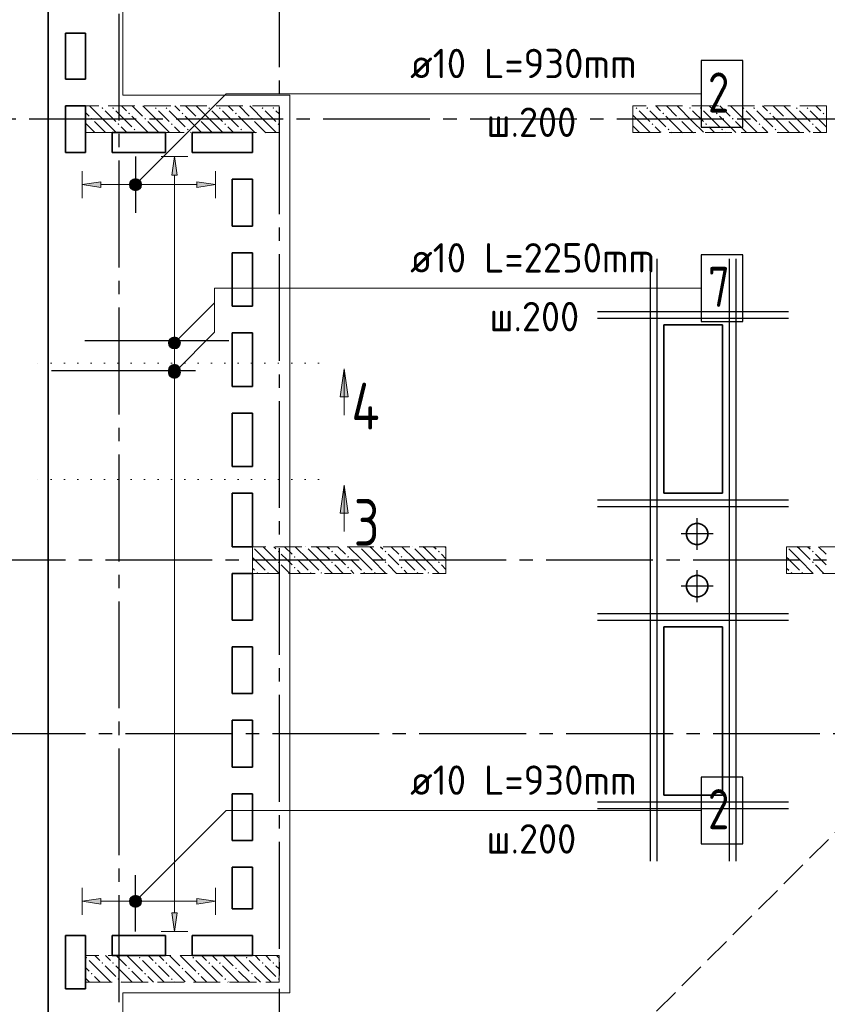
# Model space of a CAD drawing. Header units: millimetres. Extents: x 40580 to 1930067, y -240640 to 81020.
# Tile 156 of 256: x 633985 to 640032, y -217815 to -210444. Entities that reach past the tile are written whole.
import ezdxf

# ---------------------------------------------------------------- set-up
doc = ezdxf.new("R2010")
doc.units = ezdxf.units.MM
for name, pattern in [('______2', [270, 200, -70]), ('______5', [1100, 800, -100, 100, -100]), ('______9', [100, 0, -100]), ('CENTER', [2, 1.25, -0.25, 0.25, -0.25])]:
    doc.linetypes.add(name, pattern=pattern)
for name, color, linetype, lineweight in [('Standard', 7, 'Continuous', 25), ('ЖБ Перекрытие верхний уровень', 7, 'Continuous', 35), ('ОСИ', 7, 'CENTER', 15), ('Позиционная метка линия выноска', 7, 'Continuous', 13), ('Позиционная метка номер позиции', 7, 'Continuous', 13), ('Примечания', 7, 'Continuous', 13), ('Сечения символ', 7, 'Continuous', 25)]:
    doc.layers.add(name, color=color, linetype=linetype, lineweight=lineweight)
doc.layers.add('ЖБ Пилон', color=7, linetype='______2', lineweight=13, true_color=0xa0a0a0)
doc.styles.add('ISOCPEUR', font='isocpeur.ttf')

msp = doc.modelspace()

# ---------------------------------------------------------------- hatches: boundary and pattern name
at = {"linetype": 'Continuous', "lineweight": 13, "transparency": 33554687}
for points in [[(635162.8, -211609.1), (635142.8, -211469.1), (635122.8, -211609.1)], [(634813, -211701.6), (634813, -211656.6), (634806.7, -211679.1)], [(634813, -211656.6), (634829.2, -211717.8), (634829.2, -211640.4)], [(634813, -211656.6), (634813, -211701.6), (634829.2, -211717.8)], [(634829.2, -211640.4), (634851.7, -211724.1), (634851.7, -211634.1)], [(634829.2, -211640.4), (634829.2, -211717.8), (634851.7, -211724.1)], [(634851.7, -211634.1), (634851.7, -211724.1), (634874.2, -211717.8)], [(634851.7, -211634.1), (634874.2, -211717.8), (634874.2, -211640.4)], [(634874.2, -211640.4), (634874.2, -211717.8), (634890.4, -211701.6)], [(634874.2, -211640.4), (634890.4, -211701.6), (634890.4, -211656.6)], [(634890.4, -211656.6), (634890.4, -211701.6), (634896.7, -211679.1)], [(635311.7, -211699.1), (635451.7, -211679.1), (635311.7, -211659.1)], [(635097.8, -213069.1), (635187.8, -213069.1), (635181.5, -213046.6)], [(635097.8, -213069.1), (635181.5, -213046.6), (635104.1, -213046.6)], [(635104.1, -213091.6), (635187.8, -213069.1), (635097.8, -213069.1)], [(635104.1, -213046.6), (635181.5, -213046.6), (635165.3, -213030.4)], [(635104.1, -213046.6), (635165.3, -213030.4), (635120.3, -213030.4)], [(635104.1, -213091.6), (635181.5, -213091.6), (635187.8, -213069.1)], [(635120.3, -213107.8), (635181.5, -213091.6), (635104.1, -213091.6)], [(635120.3, -213030.4), (635165.3, -213030.4), (635142.8, -213024.1)], [(635120.3, -213107.8), (635165.3, -213107.8), (635181.5, -213091.6)], [(635165.3, -213107.8), (635120.3, -213107.8), (635142.8, -213114.1)], [(634813, -217066.6), (634813, -217021.6), (634806.7, -217044.1)], [(634813, -217021.6), (634829.2, -217082.8), (634829.2, -217005.4)], [(634813, -217021.6), (634813, -217066.6), (634829.2, -217082.8)], [(634829.2, -217005.4), (634851.7, -217089.1), (634851.7, -216999.1)], [(634829.2, -217005.4), (634829.2, -217082.8), (634851.7, -217089.1)], [(634851.7, -216999.1), (634851.7, -217089.1), (634874.2, -217082.8)], [(634851.7, -216999.1), (634874.2, -217082.8), (634874.2, -217005.4)], [(634874.2, -217005.4), (634874.2, -217082.8), (634890.4, -217066.6)], [(634874.2, -217005.4), (634890.4, -217066.6), (634890.4, -217021.6)], [(634890.4, -217021.6), (634890.4, -217066.6), (634896.7, -217044.1)], [(635311.7, -217064.1), (635451.7, -217044.1), (635311.7, -217024.1)]]:
    msp.add_hatch(color=7, dxfattribs=at).paths.add_polyline_path(points)
for points in [[(634591.7, -211699.1), (634451.7, -211679.1), (634591.7, -211659.1)], [(634591.7, -217064.1), (634451.7, -217044.1), (634591.7, -217024.1)], [(635162.8, -217129.1), (635142.8, -217269.1), (635122.8, -217129.1)]]:
    msp.add_hatch(color=7, dxfattribs=at).paths.add_polyline_path(points, flags=16)
at = {"layer": 'ЖБ Пилон', "linetype": 'Continuous', "lineweight": -3, "transparency": 33554687}
for points in [[(634597.2, -211106), (634603.7, -211099.5), (634610.2, -211106), (634603.7, -211112.5)], [(634677.2, -211106), (634683.7, -211099.5), (634690.2, -211106), (634683.7, -211112.5)], [(634997.2, -211106), (635003.7, -211099.5), (635010.2, -211106), (635003.7, -211112.5)], [(635077.2, -211106), (635083.7, -211099.5), (635090.2, -211106), (635083.7, -211112.5)], [(635397.2, -211106), (635403.7, -211099.5), (635410.2, -211106), (635403.7, -211112.5)], [(635477.2, -211106), (635483.7, -211099.5), (635490.2, -211106), (635483.7, -211112.5)], [(635797.2, -211106), (635803.7, -211099.5), (635810.2, -211106), (635803.7, -211112.5)], [(635877.2, -211106), (635883.7, -211099.5), (635890.2, -211106), (635883.7, -211112.5)], [(638597.2, -211106), (638603.7, -211099.5), (638610.2, -211106), (638603.7, -211112.5)], [(638677.2, -211106), (638683.7, -211099.5), (638690.2, -211106), (638683.7, -211112.5)], [(638997.2, -211106), (639003.7, -211099.5), (639010.2, -211106), (639003.7, -211112.5)], [(639077.2, -211106), (639083.7, -211099.5), (639090.2, -211106), (639083.7, -211112.5)], [(639397.2, -211106), (639403.7, -211099.5), (639410.2, -211106), (639403.7, -211112.5)], [(639477.2, -211106), (639483.7, -211099.5), (639490.2, -211106), (639483.7, -211112.5)], [(639797.2, -211106), (639803.7, -211099.5), (639810.2, -211106), (639803.7, -211112.5)], [(639877.2, -211106), (639883.7, -211099.5), (639890.2, -211106), (639883.7, -211112.5)], [(634797.2, -211146), (634803.7, -211139.5), (634810.2, -211146), (634803.7, -211152.5)], [(635197.2, -211146), (635203.7, -211139.5), (635210.2, -211146), (635203.7, -211152.5)], [(635597.2, -211146), (635603.7, -211139.5), (635610.2, -211146), (635603.7, -211152.5)], [(638797.2, -211146), (638803.7, -211139.5), (638810.2, -211146), (638803.7, -211152.5)], [(639197.2, -211146), (639203.7, -211139.5), (639210.2, -211146), (639203.7, -211152.5)], [(639597.2, -211146), (639603.7, -211139.5), (639610.2, -211146), (639603.7, -211152.5)], [(639997.2, -211146), (640003.7, -211139.5), (640010.2, -211146), (640003.7, -211152.5)], [(634517.2, -211186), (634523.7, -211179.5), (634530.2, -211186), (634523.7, -211192.5)], [(634717.2, -211226), (634723.7, -211219.5), (634730.2, -211226), (634723.7, -211232.5)], [(634917.2, -211186), (634923.7, -211179.5), (634930.2, -211186), (634923.7, -211192.5)], [(635117.2, -211226), (635123.7, -211219.5), (635130.2, -211226), (635123.7, -211232.5)], [(635317.2, -211186), (635323.7, -211179.5), (635330.2, -211186), (635323.7, -211192.5)], [(635517.2, -211226), (635523.7, -211219.5), (635530.2, -211226), (635523.7, -211232.5)], [(635717.2, -211186), (635723.7, -211179.5), (635730.2, -211186), (635723.7, -211192.5)], [(635917.2, -211226), (635923.7, -211219.5), (635926.7, -211222.5), (635926.7, -211229.4), (635923.7, -211232.5)], [(638717.2, -211226), (638723.7, -211219.5), (638730.2, -211226), (638723.7, -211232.5)], [(638917.2, -211186), (638923.7, -211179.5), (638930.2, -211186), (638923.7, -211192.5)], [(639117.2, -211226), (639123.7, -211219.5), (639130.2, -211226), (639123.7, -211232.5)], [(639317.2, -211186), (639323.7, -211179.5), (639330.2, -211186), (639323.7, -211192.5)], [(639517.2, -211226), (639523.7, -211219.5), (639530.2, -211226), (639523.7, -211232.5)], [(639717.2, -211186), (639723.7, -211179.5), (639730.2, -211186), (639723.7, -211192.5)], [(639917.2, -211226), (639923.7, -211219.5), (639930.2, -211226), (639923.7, -211232.5)], [(634837.2, -211266), (634843.7, -211259.5), (634850.2, -211266), (634843.7, -211272.5)], [(635237.2, -211266), (635243.7, -211259.5), (635250.2, -211266), (635243.7, -211272.5)], [(635637.2, -211266), (635643.7, -211259.5), (635650.2, -211266), (635643.7, -211272.5)], [(638837.2, -211266), (638843.7, -211259.5), (638850.2, -211266), (638843.7, -211272.5)], [(639237.2, -211266), (639243.7, -211259.5), (639250.2, -211266), (639243.7, -211272.5)], [(639637.2, -211266), (639643.7, -211259.5), (639650.2, -211266), (639643.7, -211272.5)], [(635727, -214389.1), (635726.7, -214389.4), (635726.7, -214389.1)], [(636127, -214389.1), (636123.7, -214392.5), (636120.3, -214389.1)], [(636527, -214389.1), (636523.7, -214392.5), (636520.3, -214389.1)], [(636927, -214389.1), (636923.7, -214392.5), (636920.3, -214389.1)], [(639727, -214389.1), (639726.7, -214389.4), (639726.7, -214389.1)], [(635917.2, -214426), (635923.7, -214419.5), (635930.2, -214426), (635923.7, -214432.5)], [(636037.2, -214466), (636043.7, -214459.5), (636050.2, -214466), (636043.7, -214472.5)], [(636317.2, -214426), (636323.7, -214419.5), (636330.2, -214426), (636323.7, -214432.5)], [(636437.2, -214466), (636443.7, -214459.5), (636450.2, -214466), (636443.7, -214472.5)], [(636717.2, -214426), (636723.7, -214419.5), (636730.2, -214426), (636723.7, -214432.5)], [(636837.2, -214466), (636843.7, -214459.5), (636850.2, -214466), (636843.7, -214472.5)], [(637117.2, -214426), (637123.7, -214419.5), (637130.2, -214426), (637123.7, -214432.5)], [(639917.2, -214426), (639923.7, -214419.5), (639930.2, -214426), (639923.7, -214432.5)], [(635917.2, -214506), (635923.7, -214499.5), (635930.2, -214506), (635923.7, -214512.5)], [(636037.2, -214546), (636043.7, -214539.5), (636050.2, -214546), (636043.7, -214552.5)], [(636317.2, -214506), (636323.7, -214499.5), (636330.2, -214506), (636323.7, -214512.5)], [(636437.2, -214546), (636443.7, -214539.5), (636450.2, -214546), (636443.7, -214552.5)], [(636717.2, -214506), (636723.7, -214499.5), (636730.2, -214506), (636723.7, -214512.5)], [(636837.2, -214546), (636843.7, -214539.5), (636850.2, -214546), (636843.7, -214552.5)], [(637117.2, -214506), (637123.7, -214499.5), (637130.2, -214506), (637123.7, -214512.5)], [(639917.2, -214506), (639923.7, -214499.5), (639930.2, -214506), (639923.7, -214512.5)], [(635757.2, -214586), (635763.7, -214579.5), (635770.2, -214586), (635767, -214589.1), (635760.3, -214589.1)], [(635837.2, -214586), (635843.7, -214579.5), (635850.2, -214586), (635847, -214589.1), (635840.3, -214589.1)], [(636157.2, -214586), (636163.7, -214579.5), (636170.2, -214586), (636167, -214589.1), (636160.3, -214589.1)], [(636237.2, -214586), (636243.7, -214579.5), (636250.2, -214586), (636247, -214589.1), (636240.3, -214589.1)], [(636557.2, -214586), (636563.7, -214579.5), (636570.2, -214586), (636567, -214589.1), (636560.3, -214589.1)], [(636637.2, -214586), (636643.7, -214579.5), (636650.2, -214586), (636647, -214589.1), (636640.3, -214589.1)], [(636957.2, -214586), (636963.7, -214579.5), (636970.2, -214586), (636967, -214589.1), (636960.3, -214589.1)], [(637037.2, -214586), (637043.7, -214579.5), (637050.2, -214586), (637047, -214589.1), (637040.3, -214589.1)], [(639757.2, -214586), (639763.7, -214579.5), (639770.2, -214586), (639767, -214589.1), (639760.3, -214589.1)], [(639837.2, -214586), (639843.7, -214579.5), (639850.2, -214586), (639847, -214589.1), (639840.3, -214589.1)], [(634477.2, -217466), (634483.7, -217459.5), (634490.2, -217466), (634483.7, -217472.5)], [(634597.2, -217506), (634603.7, -217499.5), (634610.2, -217506), (634603.7, -217512.5)], [(634677.2, -217506), (634683.7, -217499.5), (634690.2, -217506), (634683.7, -217512.5)], [(634877.2, -217466), (634883.7, -217459.5), (634890.2, -217466), (634883.7, -217472.5)], [(634997.2, -217506), (635003.7, -217499.5), (635010.2, -217506), (635003.7, -217512.5)], [(635077.2, -217506), (635083.7, -217499.5), (635090.2, -217506), (635083.7, -217512.5)], [(635277.2, -217466), (635283.7, -217459.5), (635290.2, -217466), (635283.7, -217472.5)], [(635397.2, -217506), (635403.7, -217499.5), (635410.2, -217506), (635403.7, -217512.5)], [(635477.2, -217506), (635483.7, -217499.5), (635490.2, -217506), (635483.7, -217512.5)], [(635677.2, -217466), (635683.7, -217459.5), (635690.2, -217466), (635683.7, -217472.5)], [(635797.2, -217506), (635803.7, -217499.5), (635810.2, -217506), (635803.7, -217512.5)], [(635877.2, -217506), (635883.7, -217499.5), (635890.2, -217506), (635883.7, -217512.5)], [(634517.2, -217586), (634523.7, -217579.5), (634530.2, -217586), (634523.7, -217592.5)], [(634797.2, -217546), (634803.7, -217539.5), (634810.2, -217546), (634803.7, -217552.5)], [(634917.2, -217586), (634923.7, -217579.5), (634930.2, -217586), (634923.7, -217592.5)], [(635197.2, -217546), (635203.7, -217539.5), (635210.2, -217546), (635203.7, -217552.5)], [(635317.2, -217586), (635323.7, -217579.5), (635330.2, -217586), (635323.7, -217592.5)], [(635597.2, -217546), (635603.7, -217539.5), (635610.2, -217546), (635603.7, -217552.5)], [(635717.2, -217586), (635723.7, -217579.5), (635730.2, -217586), (635723.7, -217592.5)], [(634717.2, -217626), (634723.7, -217619.5), (634730.2, -217626), (634723.7, -217632.5)], [(635117.2, -217626), (635123.7, -217619.5), (635130.2, -217626), (635123.7, -217632.5)], [(635517.2, -217626), (635523.7, -217619.5), (635530.2, -217626), (635523.7, -217632.5)], [(635917.2, -217626), (635923.7, -217619.5), (635926.7, -217622.5), (635926.7, -217629.4), (635923.7, -217632.5)]]:
    msp.add_hatch(color=7, dxfattribs=at).paths.add_polyline_path(points, flags=16)
at = {"layer": 'Позиционная метка номер позиции', "linetype": 'Continuous', "lineweight": 13, "transparency": 33554687}
for points in [[(634808.4, -211667.6), (634883.5, -211710.9), (634819.9, -211647.3)], [(634808.4, -211690.6), (634863.2, -211722.4), (634808.4, -211667.6)], [(634808.4, -211667.6), (634863.2, -211722.4), (634883.5, -211710.9)], [(634840.3, -211722.4), (634808.4, -211690.6), (634819.9, -211710.9)], [(634808.4, -211690.6), (634840.3, -211722.4), (634863.2, -211722.4)], [(634819.9, -211647.3), (634895, -211690.6), (634840.3, -211635.8)], [(634819.9, -211647.3), (634883.5, -211710.9), (634895, -211690.6)], [(634840.3, -211635.8), (634895, -211690.6), (634895, -211667.6)], [(634840.3, -211635.8), (634895, -211667.6), (634863.2, -211635.8)], [(634863.2, -211635.8), (634895, -211667.6), (634883.5, -211647.3)], [(635099.5, -212852.6), (635174.6, -212895.9), (635111, -212832.3)], [(635099.5, -212875.6), (635154.2, -212907.4), (635099.5, -212852.6)], [(635099.5, -212852.6), (635154.2, -212907.4), (635174.6, -212895.9)], [(635111, -212832.3), (635186.1, -212875.6), (635131.3, -212820.8)], [(635111, -212832.3), (635174.6, -212895.9), (635186.1, -212875.6)], [(635131.3, -212820.8), (635186.1, -212875.6), (635186.1, -212852.6)], [(635131.3, -212820.8), (635186.1, -212852.6), (635154.2, -212820.8)], [(635154.2, -212820.8), (635186.1, -212852.6), (635174.6, -212832.3)], [(635131.3, -212907.4), (635099.5, -212875.6), (635111, -212895.9)], [(635099.5, -212875.6), (635131.3, -212907.4), (635154.2, -212907.4)], [(635099.5, -213072.6), (635174.6, -213115.9), (635111, -213052.3)], [(635099.5, -213095.6), (635154.2, -213127.4), (635099.5, -213072.6)], [(635099.5, -213072.6), (635154.2, -213127.4), (635174.6, -213115.9)], [(635111, -213052.3), (635186.1, -213095.6), (635131.3, -213040.8)], [(635111, -213052.3), (635174.6, -213115.9), (635186.1, -213095.6)], [(635131.3, -213040.8), (635186.1, -213095.6), (635186.1, -213072.6)], [(635131.3, -213040.8), (635186.1, -213072.6), (635154.2, -213040.8)], [(635154.2, -213040.8), (635186.1, -213072.6), (635174.6, -213052.3)], [(635131.3, -213127.4), (635099.5, -213095.6), (635111, -213115.9)], [(635099.5, -213095.6), (635131.3, -213127.4), (635154.2, -213127.4)], [(634808.4, -217032.6), (634883.5, -217075.9), (634819.9, -217012.3)], [(634808.4, -217055.6), (634863.2, -217087.4), (634808.4, -217032.6)], [(634808.4, -217032.6), (634863.2, -217087.4), (634883.5, -217075.9)], [(634840.3, -217087.4), (634808.4, -217055.6), (634819.9, -217075.9)], [(634808.4, -217055.6), (634840.3, -217087.4), (634863.2, -217087.4)], [(634819.9, -217012.3), (634895, -217055.6), (634840.3, -217000.8)], [(634819.9, -217012.3), (634883.5, -217075.9), (634895, -217055.6)], [(634840.3, -217000.8), (634895, -217055.6), (634895, -217032.6)], [(634840.3, -217000.8), (634895, -217032.6), (634863.2, -217000.8)], [(634863.2, -217000.8), (634895, -217032.6), (634883.5, -217012.3)]]:
    msp.add_hatch(color=7, dxfattribs=at).paths.add_polyline_path(points)
at = {"layer": 'Сечения символ', "linetype": 'Continuous', "lineweight": 13, "transparency": 33554687}
for points in [[(636384.9, -213267.5), (636414.9, -213057.5), (636444.9, -213267.5)], [(636384.9, -214137.5), (636414.9, -213927.5), (636444.9, -214137.5)]]:
    msp.add_hatch(color=7, dxfattribs=at).paths.add_polyline_path(points, flags=16)

# ---------------------------------------------------------------- linework, layer by layer
at = {"color": 7, "linetype": 'Continuous', "lineweight": 13, "transparency": 33554687}
for p, q in [((636888.3, -210999.1), (638930.2, -210999.1)), ((636888.3, -212454.1), (638974.2, -212454.1)), ((636888.3, -216364.1), (638930.2, -216364.1))]:
    msp.add_line(p, q, dxfattribs=at)
at = {"color": 7, "linetype": 'Continuous', "lineweight": 25, "transparency": 33554687}
for p, q in [((634851.7, -211469.1), (634851.7, -211889.1)), ((635551.7, -212849.1), (634471.7, -212849.1)), ((634221.7, -213069.1), (635301.7, -213069.1)), ((634851.7, -217269.1), (634851.7, -216849.1))]:
    msp.add_line(p, q, dxfattribs=at)
at = {"color": 251, "linetype": 'Continuous', "lineweight": 13, "true_color": 0x494949, "transparency": 33554687}
for p, q in [((635142.8, -211469.1), (635042.8, -211469.1)), ((635142.8, -211469.1), (635122.8, -211609.1)), ((635162.8, -211609.1), (635142.8, -211469.1)), ((635142.8, -211469.1), (635242.8, -211469.1)), ((635142.8, -211469.1), (635142.8, -211469.1)), ((634451.7, -211679.1), (634451.7, -211579.1)), ((635122.8, -211609.1), (635162.8, -211609.1)), ((635142.8, -213039.1), (635142.8, -211609.1)), ((635451.7, -211679.1), (635451.7, -211579.1)), ((634451.7, -211679.1), (634591.7, -211659.1)), ((634591.7, -211699.1), (634451.7, -211679.1)), ((634451.7, -211679.1), (634451.7, -211779.1)), ((634451.7, -211679.1), (634451.7, -211679.1)), ((634591.7, -211659.1), (634591.7, -211699.1)), ((634591.7, -211679.1), (634821.7, -211679.1)), ((634851.7, -211634.1), (634851.7, -211634.1)), ((634881.7, -211679.1), (635311.7, -211679.1)), ((635451.7, -211679.1), (635311.7, -211659.1)), ((635311.7, -211659.1), (635311.7, -211699.1)), ((635311.7, -211699.1), (635451.7, -211679.1)), ((635451.7, -211679.1), (635451.7, -211779.1)), ((635451.7, -211679.1), (635451.7, -211679.1)), ((634851.7, -211724.1), (634851.7, -211724.1)), ((635097.8, -213069.1), (635097.8, -213069.1)), ((635187.8, -213069.1), (635187.8, -213069.1)), ((635142.8, -217129.1), (635142.8, -213099.1)), ((634451.7, -217044.1), (634451.7, -216944.1)), ((635451.7, -217044.1), (635451.7, -216944.1)), ((634451.7, -217044.1), (634591.7, -217024.1)), ((634591.7, -217064.1), (634451.7, -217044.1)), ((634451.7, -217044.1), (634451.7, -217144.1)), ((634451.7, -217044.1), (634451.7, -217044.1)), ((634591.7, -217024.1), (634591.7, -217064.1)), ((634591.7, -217044.1), (634821.7, -217044.1)), ((634851.7, -216999.1), (634851.7, -216999.1)), ((634881.7, -217044.1), (635311.7, -217044.1)), ((635451.7, -217044.1), (635311.7, -217024.1)), ((635311.7, -217024.1), (635311.7, -217064.1)), ((635311.7, -217064.1), (635451.7, -217044.1)), ((635451.7, -217044.1), (635451.7, -217144.1)), ((635451.7, -217044.1), (635451.7, -217044.1)), ((634851.7, -217089.1), (634851.7, -217089.1)), ((635142.8, -217269.1), (635122.8, -217129.1)), ((635122.8, -217129.1), (635162.8, -217129.1)), ((635162.8, -217129.1), (635142.8, -217269.1)), ((635142.8, -217269.1), (635042.8, -217269.1)), ((635142.8, -217269.1), (635242.8, -217269.1)), ((635142.8, -217269.1), (635142.8, -217269.1))]:
    msp.add_line(p, q, dxfattribs=at)
at = {"color": 7, "linetype": 'Continuous', "lineweight": -3, "transparency": 33554687}
for p, q in [((638706.6, -212234), (638706.6, -216743.9)), ((638706.6, -212234), (638706.6, -216743.9)), ((638756.6, -212234), (638756.6, -216743.9)), ((638756.6, -212234), (638756.6, -216743.9)), ((639296.6, -212234), (639296.6, -216743.9)), ((639296.6, -212234), (639296.6, -216743.9)), ((639346.6, -212234), (639346.6, -216743.9)), ((639346.6, -212234), (639346.6, -216743.9)), ((638311.6, -212629.1), (639741.6, -212629.1)), ((638311.6, -212629.1), (639741.6, -212629.1)), ((638311.6, -212679.1), (639741.6, -212679.1)), ((638311.6, -212679.1), (639741.6, -212679.1)), ((638311.6, -214039.1), (639741.6, -214039.1)), ((638311.6, -214039.1), (639741.6, -214039.1)), ((638311.6, -214089.2), (639741.6, -214089.2)), ((638311.6, -214089.2), (639741.6, -214089.2)), ((638311.6, -214889), (639741.6, -214889)), ((638311.6, -214889), (639741.6, -214889)), ((638311.6, -214939), (639741.6, -214939)), ((638311.6, -214939), (639741.6, -214939)), ((638311.6, -216298.9), (639741.6, -216298.9)), ((638311.6, -216298.9), (639741.6, -216298.9)), ((638311.6, -216348.9), (639741.6, -216348.9)), ((638311.6, -216348.9), (639741.6, -216348.9))]:
    msp.add_line(p, q, dxfattribs=at)
at = {"color": 7, "linetype": 'Continuous', "lineweight": 25, "transparency": 33554687}
for points in [[(639088.2, -211249.1), (639398.2, -211249.1), (639398.2, -210749.1), (639088.2, -210749.1), (639088.2, -211249.1)], [(639088.2, -212704.1), (639398.2, -212704.1), (639398.2, -212204.1), (639088.2, -212204.1), (639088.2, -212704.1)], [(639088.2, -216614.1), (639398.2, -216614.1), (639398.2, -216114.1), (639088.2, -216114.1), (639088.2, -216614.1)]]:
    msp.add_lwpolyline(points, dxfattribs=at)
at = {"color": 251, "linetype": 'Continuous', "lineweight": 13, "true_color": 0x494949, "transparency": 33554687}
for centre in [(634851.7, -211679.1), (635142.8, -213069.1), (634851.7, -217044.1)]:
    msp.add_circle(centre, 45, dxfattribs=at)
at = {"layer": 'Standard', "color": 8, "linetype": '______5', "lineweight": -3, "transparency": 33554687}
for p, q in [((639056.7, -214413.6), (639056.7, -214174.6)), ((639176.2, -214294.1), (638937.2, -214294.1)), ((639056.7, -214803.6), (639056.7, -214564.6)), ((639176.2, -214684.1), (638937.2, -214684.1))]:
    msp.add_line(p, q, dxfattribs=at)
at = {"layer": 'ЖБ Перекрытие верхний уровень', "transparency": 33554687}
for p, q in [((634196.7, -207249.1), (634196.7, -219519.6)), ((634326.7, -210889.1), (634326.7, -210544.1)), ((634326.7, -210544.1), (634476.7, -210544.1)), ((634476.7, -210544.1), (634476.7, -210889.1)), ((634476.7, -210889.1), (634326.7, -210889.1)), ((634326.7, -211439.1), (634326.7, -211089.1)), ((634326.7, -211089.1), (634476.7, -211089.1)), ((634476.7, -211089.1), (634476.7, -211439.1)), ((634676.7, -211439.1), (634676.7, -211289.1)), ((634676.7, -211289.1), (635076.7, -211289.1)), ((635076.7, -211289.1), (635076.7, -211439.1)), ((635276.7, -211439.1), (635276.7, -211289.1)), ((635276.7, -211289.1), (635726.7, -211289.1)), ((635726.7, -211289.1), (635726.7, -211439.1)), ((634476.7, -211439.1), (634326.7, -211439.1)), ((635076.7, -211439.1), (634676.7, -211439.1)), ((635726.7, -211439.1), (635276.7, -211439.1)), ((635576.7, -211639.1), (635726.7, -211639.1)), ((635576.7, -211989.1), (635576.7, -211639.1)), ((635726.7, -211639.1), (635726.7, -211989.1)), ((635726.7, -211989.1), (635576.7, -211989.1)), ((635576.7, -212589.1), (635576.7, -212189.1)), ((635576.7, -212189.1), (635726.7, -212189.1)), ((635726.7, -212189.1), (635726.7, -212589.1)), ((635726.7, -212589.1), (635576.7, -212589.1)), ((635576.7, -212789.1), (635726.7, -212789.1)), ((635576.7, -213189.1), (635576.7, -212789.1)), ((635726.7, -212789.1), (635726.7, -213189.1)), ((639246.7, -212729.1), (638806.7, -212729.1)), ((638806.7, -212729.1), (638806.7, -213989.1)), ((639246.7, -213989.1), (639246.7, -212729.1)), ((635726.7, -213189.1), (635576.7, -213189.1)), ((635576.7, -213789.1), (635576.7, -213389.1)), ((635576.7, -213389.1), (635726.7, -213389.1)), ((635726.7, -213389.1), (635726.7, -213789.1)), ((635726.7, -213789.1), (635576.7, -213789.1)), ((635576.7, -214389.1), (635576.7, -213989.1)), ((635576.7, -213989.1), (635726.7, -213989.1)), ((635726.7, -213989.1), (635726.7, -214389.1)), ((638806.7, -213989.1), (638906.7, -213989.1)), ((638906.7, -213989.1), (639246.7, -213989.1)), ((638984.9, -214257.5), (638977.1, -214281.5)), ((638999.7, -214237.1), (638984.9, -214257.5)), ((639020.1, -214222.3), (638999.7, -214237.1)), ((639044.1, -214214.5), (639020.1, -214222.3)), ((639069.3, -214214.5), (639044.1, -214214.5)), ((639093.3, -214222.3), (639069.3, -214214.5)), ((639113.8, -214237.1), (639093.3, -214222.3)), ((639128.6, -214257.5), (639113.8, -214237.1)), ((639136.4, -214281.5), (639128.6, -214257.5)), ((638977.1, -214281.5), (638977.1, -214306.7)), ((638977.1, -214306.7), (638984.9, -214330.7)), ((638984.9, -214330.7), (638999.7, -214351.2)), ((639113.8, -214351.2), (639128.6, -214330.7)), ((639128.6, -214330.7), (639136.4, -214306.7)), ((639136.4, -214306.7), (639136.4, -214281.5)), ((635726.7, -214389.1), (635576.7, -214389.1)), ((638999.7, -214351.2), (639020.1, -214366)), ((639020.1, -214366), (639044.1, -214373.8)), ((639044.1, -214373.8), (639069.3, -214373.8)), ((639069.3, -214373.8), (639093.3, -214366)), ((639093.3, -214366), (639113.8, -214351.2)), ((635576.7, -214939.1), (635576.7, -214589.1)), ((635576.7, -214589.1), (635726.7, -214589.1)), ((635726.7, -214589.1), (635726.7, -214939.1)), ((638999.7, -214627.1), (638984.9, -214647.5)), ((639020.1, -214612.3), (638999.7, -214627.1)), ((639044.1, -214604.5), (639020.1, -214612.3)), ((639069.3, -214604.5), (639044.1, -214604.5)), ((639093.3, -214612.3), (639069.3, -214604.5)), ((639113.8, -214627.1), (639093.3, -214612.3)), ((639128.6, -214647.5), (639113.8, -214627.1)), ((638984.9, -214647.5), (638977.1, -214671.5)), ((638977.1, -214671.5), (638977.1, -214696.7)), ((638977.1, -214696.7), (638984.9, -214720.7)), ((639136.4, -214671.5), (639128.6, -214647.5)), ((639128.6, -214720.7), (639136.4, -214696.7)), ((639136.4, -214696.7), (639136.4, -214671.5)), ((638984.9, -214720.7), (638999.7, -214741.2)), ((638999.7, -214741.2), (639020.1, -214756)), ((639020.1, -214756), (639044.1, -214763.8)), ((639044.1, -214763.8), (639069.3, -214763.8)), ((639069.3, -214763.8), (639093.3, -214756)), ((639093.3, -214756), (639113.8, -214741.2)), ((639113.8, -214741.2), (639128.6, -214720.7)), ((635726.7, -214939.1), (635576.7, -214939.1)), ((639246.7, -214989.1), (638806.7, -214989.1)), ((638806.7, -214989.1), (638806.7, -216249.1)), ((639246.7, -216249.1), (639246.7, -214989.1)), ((635576.7, -215489.1), (635576.7, -215139.1)), ((635576.7, -215139.1), (635726.7, -215139.1)), ((635726.7, -215139.1), (635726.7, -215489.1)), ((635726.7, -215489.1), (635576.7, -215489.1)), ((635576.7, -216039.1), (635576.7, -215689.1)), ((635576.7, -215689.1), (635726.7, -215689.1)), ((635726.7, -215689.1), (635726.7, -216039.1)), ((635726.7, -216039.1), (635576.7, -216039.1)), ((635576.7, -216589.1), (635576.7, -216239.1)), ((635576.7, -216239.1), (635726.7, -216239.1)), ((635726.7, -216239.1), (635726.7, -216589.1)), ((638806.7, -216249.1), (639246.7, -216249.1)), ((635726.7, -216589.1), (635576.7, -216589.1)), ((635576.7, -216789.1), (635726.7, -216789.1)), ((635576.7, -217099.1), (635576.7, -216789.1)), ((635726.7, -216789.1), (635726.7, -217099.1)), ((635726.7, -217099.1), (635576.7, -217099.1)), ((634326.7, -217699.1), (634326.7, -217299.1)), ((634326.7, -217299.1), (634476.7, -217299.1)), ((634476.7, -217299.1), (634476.7, -217699.1)), ((634676.7, -217449.1), (634676.7, -217299.1)), ((634676.7, -217299.1), (635076.7, -217299.1)), ((635076.7, -217299.1), (635076.7, -217449.1)), ((635276.7, -217299.1), (635726.7, -217299.1)), ((635276.7, -217449.1), (635276.7, -217299.1)), ((635726.7, -217299.1), (635726.7, -217449.1)), ((635076.7, -217449.1), (634676.7, -217449.1)), ((635726.7, -217449.1), (635276.7, -217449.1)), ((634476.7, -217699.1), (634326.7, -217699.1))]:
    msp.add_line(p, q, dxfattribs=at)
at = {"layer": 'ЖБ Пилон', "color": 253, "linetype": '______2', "lineweight": 13, "true_color": 0xa0a0a0, "transparency": 33554687}
for p, q in [((635926.7, -211089.1), (634476.7, -211089.1)), ((634476.7, -211089.1), (634476.7, -211289.1)), ((635926.7, -211289.1), (635926.7, -211089.1)), ((640026.7, -211089.1), (638576.7, -211089.1)), ((638576.7, -211089.1), (638576.7, -211289.1)), ((640026.7, -211289.1), (640026.7, -211089.1)), ((634476.7, -211289.1), (635926.7, -211289.1)), ((638576.7, -211289.1), (640026.7, -211289.1)), ((637176.7, -214389.1), (635726.7, -214389.1)), ((635726.7, -214389.1), (635726.7, -214589.1)), ((637176.7, -214589.1), (637176.7, -214389.1)), ((641526.7, -214389.1), (639726.7, -214389.1)), ((639726.7, -214389.1), (639726.7, -214589.1)), ((635726.7, -214589.1), (637176.7, -214589.1)), ((639726.7, -214589.1), (641526.7, -214589.1)), ((635926.7, -217449.1), (634476.7, -217449.1)), ((634476.7, -217449.1), (634476.7, -217649.1)), ((635926.7, -217649.1), (635926.7, -217449.1)), ((634476.7, -217649.1), (635926.7, -217649.1))]:
    msp.add_line(p, q, dxfattribs=at)
at = {"layer": 'ЖБ Пилон', "color": 9, "linetype": 'Continuous', "lineweight": -3, "true_color": 0xc7c7c7, "transparency": 33554687}
for p, q in [((634623.7, -211206), (634506.8, -211089.1)), ((634746.8, -211089.1), (634783.7, -211126)), ((634826.8, -211089.1), (634903.7, -211166)), ((635023.7, -211206), (634906.8, -211089.1)), ((635146.8, -211089.1), (635183.7, -211126)), ((635226.8, -211089.1), (635303.7, -211166)), ((635423.7, -211206), (635306.8, -211089.1)), ((635546.8, -211089.1), (635583.7, -211126)), ((635626.8, -211089.1), (635703.7, -211166)), ((635823.7, -211206), (635706.8, -211089.1)), ((638746.8, -211089.1), (638783.7, -211126)), ((638826.8, -211089.1), (638903.7, -211166)), ((639023.7, -211206), (638906.8, -211089.1)), ((639146.8, -211089.1), (639183.7, -211126)), ((639226.8, -211089.1), (639303.7, -211166)), ((639423.7, -211206), (639306.8, -211089.1)), ((639546.8, -211089.1), (639583.7, -211126)), ((639626.8, -211089.1), (639703.7, -211166)), ((639823.7, -211206), (639706.8, -211089.1)), ((639946.8, -211089.1), (639983.7, -211126)), ((634476.7, -211139), (634503.7, -211166)), ((634623.7, -211126), (634703.7, -211206)), ((634703.7, -211126), (634823.7, -211246)), ((634943.7, -211286), (634823.7, -211166)), ((635023.7, -211126), (635103.7, -211206)), ((635103.7, -211126), (635223.7, -211246)), ((635343.7, -211286), (635223.7, -211166)), ((635423.7, -211126), (635503.7, -211206)), ((635503.7, -211126), (635623.7, -211246)), ((635743.7, -211286), (635623.7, -211166)), ((635823.7, -211126), (635903.7, -211206)), ((635903.7, -211126), (635926.7, -211149)), ((638623.7, -211206), (638576.7, -211159)), ((638623.7, -211126), (638703.7, -211206)), ((638703.7, -211126), (638823.7, -211246)), ((638943.7, -211286), (638823.7, -211166)), ((639023.7, -211126), (639103.7, -211206)), ((639103.7, -211126), (639223.7, -211246)), ((639343.7, -211286), (639223.7, -211166)), ((639423.7, -211126), (639503.7, -211206)), ((639503.7, -211126), (639623.7, -211246)), ((639743.7, -211286), (639623.7, -211166)), ((639823.7, -211126), (639903.7, -211206)), ((639903.7, -211126), (640023.7, -211246)), ((640026.7, -211169), (640023.7, -211166)), ((634543.7, -211286), (634476.7, -211219)), ((634543.7, -211206), (634623.7, -211286)), ((634623.7, -211206), (634703.7, -211286)), ((634783.7, -211286), (634743.7, -211246)), ((634943.7, -211206), (635023.7, -211286)), ((635023.7, -211206), (635103.7, -211286)), ((635183.7, -211286), (635143.7, -211246)), ((635343.7, -211206), (635423.7, -211286)), ((635423.7, -211206), (635503.7, -211286)), ((635583.7, -211286), (635543.7, -211246)), ((635743.7, -211206), (635823.7, -211286)), ((635823.7, -211206), (635903.7, -211286)), ((638576.7, -211239), (638623.7, -211286)), ((638623.7, -211206), (638703.7, -211286)), ((638783.7, -211286), (638743.7, -211246)), ((638943.7, -211206), (639023.7, -211286)), ((639023.7, -211206), (639103.7, -211286)), ((639183.7, -211286), (639143.7, -211246)), ((639343.7, -211206), (639423.7, -211286)), ((639423.7, -211206), (639503.7, -211286)), ((639583.7, -211286), (639543.7, -211246)), ((639743.7, -211206), (639823.7, -211286)), ((639823.7, -211206), (639903.7, -211286)), ((639983.7, -211286), (639943.7, -211246)), ((634543.7, -211286), (634546.8, -211289.1)), ((634623.7, -211286), (634626.8, -211289.1)), ((634786.8, -211289.1), (634783.7, -211286)), ((634863.7, -211286), (634866.8, -211289.1)), ((634943.7, -211286), (634946.8, -211289.1)), ((635023.7, -211286), (635026.8, -211289.1)), ((635186.8, -211289.1), (635183.7, -211286)), ((635263.7, -211286), (635266.8, -211289.1)), ((635343.7, -211286), (635346.8, -211289.1)), ((635423.7, -211286), (635426.8, -211289.1)), ((635586.8, -211289.1), (635583.7, -211286)), ((635663.7, -211286), (635666.8, -211289.1)), ((635743.7, -211286), (635746.8, -211289.1)), ((635823.7, -211286), (635826.8, -211289.1)), ((638623.7, -211286), (638626.8, -211289.1)), ((638786.8, -211289.1), (638783.7, -211286)), ((638863.7, -211286), (638866.8, -211289.1)), ((638943.7, -211286), (638946.8, -211289.1)), ((639023.7, -211286), (639026.8, -211289.1)), ((639186.8, -211289.1), (639183.7, -211286)), ((639263.7, -211286), (639266.8, -211289.1)), ((639343.7, -211286), (639346.8, -211289.1)), ((639423.7, -211286), (639426.8, -211289.1)), ((639586.8, -211289.1), (639583.7, -211286)), ((639663.7, -211286), (639666.8, -211289.1)), ((639743.7, -211286), (639746.8, -211289.1)), ((639823.7, -211286), (639826.8, -211289.1)), ((639986.8, -211289.1), (639983.7, -211286)), ((635743.7, -214406), (635823.7, -214486)), ((635823.7, -214406), (635806.8, -214389.1)), ((635823.7, -214406), (635903.7, -214486)), ((635886.8, -214389.1), (635903.7, -214406)), ((635966.8, -214389.1), (636023.7, -214446)), ((636143.7, -214486), (636046.8, -214389.1)), ((636143.7, -214406), (636223.7, -214486)), ((636223.7, -214406), (636206.8, -214389.1)), ((636223.7, -214406), (636303.7, -214486)), ((636286.8, -214389.1), (636303.7, -214406)), ((636366.8, -214389.1), (636423.7, -214446)), ((636543.7, -214486), (636446.8, -214389.1)), ((636543.7, -214406), (636623.7, -214486)), ((636623.7, -214406), (636606.8, -214389.1)), ((636623.7, -214406), (636703.7, -214486)), ((636686.8, -214389.1), (636703.7, -214406)), ((636766.8, -214389.1), (636823.7, -214446)), ((636943.7, -214486), (636846.8, -214389.1)), ((636943.7, -214406), (637023.7, -214486)), ((637023.7, -214406), (637006.8, -214389.1)), ((637023.7, -214406), (637103.7, -214486)), ((637086.8, -214389.1), (637103.7, -214406)), ((637166.8, -214389.1), (637176.7, -214399)), ((639743.7, -214406), (639823.7, -214486)), ((639823.7, -214406), (639806.8, -214389.1)), ((639823.7, -214406), (639903.7, -214486)), ((639886.8, -214389.1), (639903.7, -214406)), ((639966.8, -214389.1), (640023.7, -214446)), ((635743.7, -214486), (635726.7, -214469)), ((635743.7, -214486), (635823.7, -214566)), ((635823.7, -214486), (635926.8, -214589.1)), ((635983.7, -214486), (635943.7, -214446)), ((636023.7, -214526), (635983.7, -214486)), ((636063.7, -214486), (636143.7, -214566)), ((636143.7, -214486), (636223.7, -214566)), ((636223.7, -214486), (636326.8, -214589.1)), ((636383.7, -214486), (636343.7, -214446)), ((636423.7, -214526), (636383.7, -214486)), ((636463.7, -214486), (636543.7, -214566)), ((636543.7, -214486), (636623.7, -214566)), ((636623.7, -214486), (636726.8, -214589.1)), ((636783.7, -214486), (636743.7, -214446)), ((636823.7, -214526), (636783.7, -214486)), ((636863.7, -214486), (636943.7, -214566)), ((636943.7, -214486), (637023.7, -214566)), ((637023.7, -214486), (637126.8, -214589.1)), ((637176.7, -214479), (637143.7, -214446)), ((639743.7, -214486), (639726.7, -214469)), ((639743.7, -214486), (639823.7, -214566)), ((639823.7, -214486), (639926.8, -214589.1)), ((639983.7, -214486), (639943.7, -214446)), ((640023.7, -214526), (639983.7, -214486)), ((635726.7, -214549), (635743.7, -214566)), ((635943.7, -214526), (636006.8, -214589.1)), ((636063.7, -214566), (636086.8, -214589.1)), ((636343.7, -214526), (636406.8, -214589.1)), ((636463.7, -214566), (636486.8, -214589.1)), ((636743.7, -214526), (636806.8, -214589.1)), ((636863.7, -214566), (636886.8, -214589.1)), ((637143.7, -214526), (637176.7, -214559)), ((639726.7, -214549), (639743.7, -214566)), ((639943.7, -214526), (640006.8, -214589.1)), ((634623.7, -217606), (634503.7, -217486)), ((634546.8, -217449.1), (634583.7, -217486)), ((634663.7, -217486), (634626.8, -217449.1)), ((634706.8, -217449.1), (634783.7, -217526)), ((634786.8, -217449.1), (634903.7, -217566)), ((635023.7, -217606), (634903.7, -217486)), ((634946.8, -217449.1), (634983.7, -217486)), ((635063.7, -217486), (635026.8, -217449.1)), ((635106.8, -217449.1), (635183.7, -217526)), ((635186.8, -217449.1), (635303.7, -217566)), ((635423.7, -217606), (635303.7, -217486)), ((635346.8, -217449.1), (635383.7, -217486)), ((635463.7, -217486), (635426.8, -217449.1)), ((635506.8, -217449.1), (635583.7, -217526)), ((635586.8, -217449.1), (635703.7, -217566)), ((635823.7, -217606), (635703.7, -217486)), ((635746.8, -217449.1), (635783.7, -217486)), ((635863.7, -217486), (635826.8, -217449.1)), ((635906.8, -217449.1), (635926.7, -217469)), ((634476.7, -217539), (634503.7, -217566)), ((634623.7, -217526), (634703.7, -217606)), ((634703.7, -217526), (634823.7, -217646)), ((634906.8, -217649.1), (634823.7, -217566)), ((635023.7, -217526), (635103.7, -217606)), ((635103.7, -217526), (635223.7, -217646)), ((635306.8, -217649.1), (635223.7, -217566)), ((635423.7, -217526), (635503.7, -217606)), ((635503.7, -217526), (635623.7, -217646)), ((635706.8, -217649.1), (635623.7, -217566)), ((635823.7, -217526), (635903.7, -217606)), ((635903.7, -217526), (635926.7, -217549)), ((634506.8, -217649.1), (634476.7, -217619)), ((634543.7, -217606), (634586.8, -217649.1)), ((634623.7, -217606), (634666.8, -217649.1)), ((634746.8, -217649.1), (634743.7, -217646)), ((634943.7, -217606), (634986.8, -217649.1)), ((635023.7, -217606), (635066.8, -217649.1)), ((635146.8, -217649.1), (635143.7, -217646)), ((635343.7, -217606), (635386.8, -217649.1)), ((635423.7, -217606), (635466.8, -217649.1)), ((635546.8, -217649.1), (635543.7, -217646)), ((635743.7, -217606), (635786.8, -217649.1)), ((635823.7, -217606), (635866.8, -217649.1))]:
    msp.add_line(p, q, dxfattribs=at)
at = {"layer": 'ОСИ', "color": 8, "linetype": '______5', "lineweight": -3, "transparency": 33554687}
for p, q in [((635926.7, -182499.1), (635926.7, -233219.1)), ((634726.7, -182899.1), (634726.7, -233219.1)), ((649156.7, -211189.1), (631402.7, -211189.1)), ((656326.7, -214489.1), (631402.7, -214489.1)), ((660876.7, -215789.1), (631402.7, -215789.1)), ((660876.7, -215789.1), (631402.7, -215789.1))]:
    msp.add_line(p, q, dxfattribs=at)
at = {"layer": 'Позиционная метка линия выноска', "color": 251, "linetype": 'Continuous', "lineweight": 13, "true_color": 0x494949, "transparency": 33554687}
msp.add_lwpolyline([(636006.7, -183149.1), (636006.7, -187029.1), (634756.7, -187029.1), (634756.7, -190589.1), (636006.7, -190589.1), (636006.7, -197549.1), (634756.7, -197549.1), (634756.7, -201109.1), (636006.7, -201109.1), (636006.7, -208069.1), (634756.7, -208069.1), (634756.7, -211009.1), (636006.7, -211009.1), (636006.7, -217729.1), (634756.7, -217729.1), (634756.7, -219044.1)], dxfattribs=at)
at = {"layer": 'Позиционная метка номер позиции', "color": 7, "linetype": 'Continuous', "lineweight": 13, "transparency": 33554687}
for p, q in [((634819.9, -211647.3), (634819.9, -211647.3)), ((634883.5, -211647.3), (634883.5, -211647.3)), ((634819.9, -211710.9), (634819.9, -211710.9)), ((634883.5, -211710.9), (634883.5, -211710.9)), ((635111, -212832.3), (635111, -212832.3)), ((635174.6, -212832.3), (635174.6, -212832.3)), ((635111, -212895.9), (635111, -212895.9)), ((635174.6, -212895.9), (635174.6, -212895.9)), ((635111, -213052.3), (635111, -213052.3)), ((635174.6, -213052.3), (635174.6, -213052.3)), ((635111, -213115.9), (635111, -213115.9)), ((635174.6, -213115.9), (635174.6, -213115.9)), ((634819.9, -217012.3), (634819.9, -217012.3)), ((634883.5, -217012.3), (634883.5, -217012.3)), ((634819.9, -217075.9), (634819.9, -217075.9)), ((634883.5, -217075.9), (634883.5, -217075.9))]:
    msp.add_line(p, q, dxfattribs=at)
for points in [[(634851.7, -211679.1), (635531.7, -210999.1), (639088.2, -210999.1)], [(635142.8, -213084.1), (635442.8, -212784.1), (635442.8, -212454.1), (639088.2, -212454.1)], [(635142.8, -212864.1), (635442.8, -212564.1), (635442.8, -212454.1), (639088.2, -212454.1)], [(634851.7, -217044.1), (635531.7, -216364.1), (639088.2, -216364.1)]]:
    msp.add_lwpolyline(points, dxfattribs=at)
for centre in [(634851.7, -211679.1), (635142.8, -212864.1), (635142.8, -213084.1), (634851.7, -217044.1)]:
    msp.add_circle(centre, 45, dxfattribs=at)
at = {"layer": 'Примечания', "color": 7, "linetype": '______2', "lineweight": 13, "transparency": 33554687}
msp.add_line((648822.2, -207798.2), (637231.2, -219389.1), dxfattribs=at)
at = {"layer": 'Сечения символ', "color": 7, "linetype": '______9', "lineweight": 13, "transparency": 33554687}
for p, q in [((636221.6, -213015.7), (634081.1, -213015.7)), ((636221.6, -213885.7), (634081.1, -213885.7))]:
    msp.add_line(p, q, dxfattribs=at)
at = {"layer": 'Сечения символ', "color": 7, "linetype": 'Continuous', "lineweight": 13, "transparency": 33554687}
for p, q in [((636384.9, -213267.5), (636414.9, -213057.5)), ((636414.9, -213057.5), (636414.9, -213405)), ((636414.9, -213057.5), (636414.9, -213057.5)), ((636414.9, -213057.5), (636414.9, -213057.5)), ((636414.9, -213057.5), (636414.9, -213057.5)), ((636414.9, -213057.5), (636444.9, -213267.5)), ((636444.9, -213267.5), (636384.9, -213267.5)), ((636414.9, -213267.5), (636414.9, -213282.5)), ((636384.9, -214137.5), (636414.9, -213927.5)), ((636414.9, -213927.5), (636414.9, -214275)), ((636414.9, -213927.5), (636414.9, -213927.5)), ((636414.9, -213927.5), (636414.9, -213927.5)), ((636414.9, -213927.5), (636414.9, -213927.5)), ((636414.9, -213927.5), (636444.9, -214137.5)), ((636444.9, -214137.5), (636384.9, -214137.5)), ((636414.9, -214137.5), (636414.9, -214152.5))]:
    msp.add_line(p, q, dxfattribs=at)

# ---------------------------------------------------------------- texts
at = {"color": 7, "linetype": 'Continuous', "lineweight": 13, "transparency": 33554687, "attachment_point": 7, "style": 'ISOCPEUR'}
for s, insert, char_height, width in [('\\W0.96;ø10 L=930mm ', (636908.2, -210881.8), 220, 1997.586), ('\\W0.78;2', (639138.2, -211139.1), 300, 326.834), ('\\W0.95;ш.200 ', (637480.2, -211321.8), 220, 962.814), ('\\W0.96;ø10 L=2250mm ', (636908.2, -212336.8), 220, 2152.025), ('\\W0.78;7', (639138.2, -212594.1), 300, 326.834), ('\\W0.95;ш.200 ', (637502.3, -212776.8), 220, 962.807), ('\\W0.96;ø10 L=930mm ', (636908.2, -216246.8), 220, 1997.586), ('\\W0.78;2', (639138.2, -216504.1), 300, 326.834), ('\\W0.95;ш.200 ', (637480.2, -216686.8), 220, 962.814)]:
    msp.add_mtext(s, dxfattribs=dict(at, insert=insert, char_height=char_height, width=width))
at = {"layer": 'Сечения символ', "color": 7, "linetype": 'Continuous', "lineweight": -3, "transparency": 33554687, "char_height": 350, "attachment_point": 7, "style": 'ISOCPEUR'}
for s, insert, width in [('\\W0.80;4', (636468.8, -213512.5), 419.815), ('\\W0.78;3', (636486.3, -214382.5), 381.322)]:
    msp.add_mtext(s, dxfattribs=dict(at, insert=insert, width=width))

doc.saveas('drawing.dxf')
